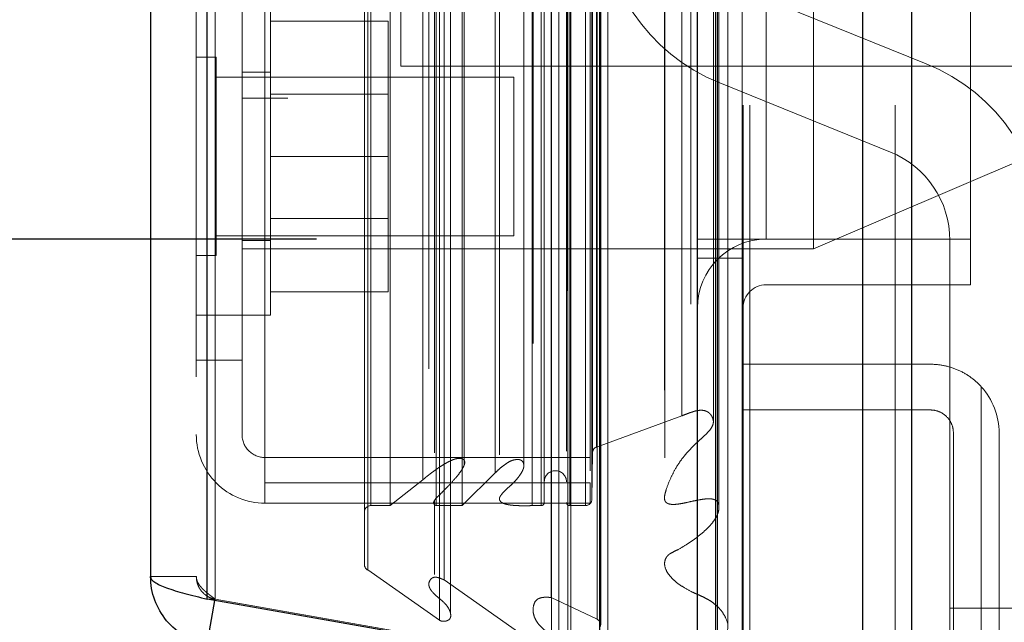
# Model space of a CAD drawing. Header units: inches. Extents: x 0.2 to 10.8, y 0.2 to 8.2.
# Tile 76 of 103: x 5.9286 to 6.0578, y 3.6125 to 3.6916. Entities that reach past the tile are written whole.
import ezdxf

# ---------------------------------------------------------------- set-up
doc = ezdxf.new("R2010")
doc.units = ezdxf.units.IN
doc.header["$MEASUREMENT"] = 0
doc.linetypes.add('HIDDEN', pattern=[0.07500000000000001, 0.05, -0.025])
doc.layers.add('DIMENSIONS', color=140, linetype='Continuous')
doc.styles.add('SLDTEXTSTYLE0', font='TXT', dxfattribs={"width": 0.7})
doc.dimstyles.new('SLDDIMSTYLE0', dxfattribs={"dimtxt": 0.0849609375, "dimasz": 0.13, "dimexe": 0, "dimexo": 0.0625, "dimgap": 0.021240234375, "dimtad": 0, "dimtih": 1, "dimtoh": 1, "dimlfac": 12, "dimrnd": 1e-09, "dimzin": 12, "dimdsep": 46, "dimtxsty": 'SLDTEXTSTYLE0', "dimsah": 1, "dimcen": 0.09, "dimadec": 0, "dimazin": 3, "dimtfac": 1, "dimtofl": 0, "dimtmove": 0, "dimatfit": 3, "dimfxl": 0, "dimfrac": 2, "dimtolj": 1, "dimtzin": 12, "dimarcsym": 0})
doc.dimstyles.new('SLDDIMSTYLE1', dxfattribs={"dimtxt": 0.0849609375, "dimasz": 0.13, "dimexe": 0, "dimexo": 0.0625, "dimgap": 0.021240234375, "dimtad": 0, "dimtih": 1, "dimtoh": 1, "dimlfac": 12, "dimrnd": 1e-09, "dimzin": 12, "dimdsep": 46, "dimtxsty": 'SLDTEXTSTYLE0', "dimsah": 1, "dimcen": 0.09, "dimadec": 0, "dimazin": 3, "dimtfac": 1, "dimtmove": 0, "dimatfit": 0, "dimfxl": 0, "dimfrac": 2, "dimtolj": 1, "dimtzin": 12, "dimarcsym": 0})

# ---------------------------------------------------------------- blocks, each defined once
blk = doc.blocks.new('_D_16')
at = {"layer": 'DIMENSIONS'}
for p, q in [((5.666960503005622, 3.77809482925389), (5.666960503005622, 4.028094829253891)), ((5.998091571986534, 3.778094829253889), (5.541960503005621, 3.778094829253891)), ((5.993461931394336, 3.57434482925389), (5.541960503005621, 3.574344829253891)), ((5.666960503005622, 3.346593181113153), (5.666960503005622, 3.574344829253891)), ((5.08085455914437, 3.346593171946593), (5.052324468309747, 3.346593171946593)), ((5.052324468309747, 3.346593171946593), (5.052324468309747, 3.211562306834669)), ((5.33332371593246, 3.346593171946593), (5.361853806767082, 3.346593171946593)), ((5.361853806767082, 3.346593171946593), (5.361853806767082, 3.211562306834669)), ((5.486515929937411, 3.346593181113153), (5.666960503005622, 3.346593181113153)), ((5.052324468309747, 3.211562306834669), (5.08085455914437, 3.211562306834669)), ((5.361853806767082, 3.211562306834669), (5.33332371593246, 3.211562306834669))]:
    blk.add_line(p, q, dxfattribs=at)
for points in [[(5.666960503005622, 3.77809482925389), (5.686960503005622, 3.90809482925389), (5.646960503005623, 3.90809482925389)], [(5.666960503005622, 3.574344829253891), (5.646960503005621, 3.444344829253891), (5.68696050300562, 3.444344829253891)]]:
    blk.add_solid(points, dxfattribs=at)
at = {"layer": 'DIMENSIONS', "char_height": 0.08333333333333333, "attachment_point": 1, "style": 'SLDTEXTSTYLE0'}
for s, insert in [('2.45', (5.080854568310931, 3.473035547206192)), ('62.1', (5.08085455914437, 3.318984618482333))]:
    blk.add_mtext(s, dxfattribs=dict(at, insert=insert))
blk = doc.blocks.new('_D_18')
at = {"layer": 'DIMENSIONS'}
for p, q in [((5.967508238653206, 5.100344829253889), (5.070740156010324, 5.100344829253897)), ((5.195740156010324, 5.100344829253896), (5.19574015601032, 4.580145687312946)), ((5.034166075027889, 4.450014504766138), (5.005635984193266, 4.450014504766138)), ((5.005635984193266, 4.450014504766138), (5.005635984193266, 4.314983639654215)), ((5.357314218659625, 4.450014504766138), (5.385844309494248, 4.450014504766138)), ((5.385844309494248, 4.450014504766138), (5.385844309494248, 4.314983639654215)), ((5.005635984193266, 4.314983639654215), (5.034166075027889, 4.314983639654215)), ((5.385844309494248, 4.314983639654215), (5.357314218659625, 4.314983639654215)), ((5.195740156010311, 3.662761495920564), (5.195740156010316, 4.160932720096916)), ((5.967508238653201, 3.662761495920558), (5.07074015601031, 3.662761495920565))]:
    blk.add_line(p, q, dxfattribs=at)
for points in [[(5.195740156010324, 5.100344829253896), (5.175740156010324, 4.970344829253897), (5.215740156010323, 4.970344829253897)], [(5.195740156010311, 3.662761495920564), (5.215740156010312, 3.792761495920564), (5.175740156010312, 3.792761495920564)]]:
    blk.add_solid(points, dxfattribs=at)
at = {"layer": 'DIMENSIONS', "char_height": 0.08333333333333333, "attachment_point": 1, "style": 'SLDTEXTSTYLE0'}
for s, insert in [('17.25', (5.034166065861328, 4.576456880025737)), ('438.2', (5.034166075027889, 4.422405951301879)), ('OPENING', (4.933703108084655, 4.26835503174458))]:
    blk.add_mtext(s, dxfattribs=dict(at, insert=insert))

msp = doc.modelspace()

# ---------------------------------------------------------------- linework, layer by layer
at = {"color": 7, "linetype": 'Continuous', "lineweight": 25}
for p, q in [((6.045584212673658, 5.192840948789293), (6.045584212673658, 3.580344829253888)), ((6.039220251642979, 3.580344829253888), (6.03922025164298, 5.191660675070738)), ((6.020144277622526, 3.580344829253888), (6.020144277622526, 5.182687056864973)), ((6.017508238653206, 3.580344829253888), (6.017508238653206, 5.182428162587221)), ((6.004705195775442, 3.606449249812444), (6.004705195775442, 5.156724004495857)), ((5.95318425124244, 3.615533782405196), (5.953184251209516, 5.147639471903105)), ((5.945747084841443, 5.144694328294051), (5.945747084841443, 3.618478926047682)), ((6.004705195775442, 3.606449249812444), (5.95318425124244, 3.615533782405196)), ((5.953184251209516, 3.609615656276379), (5.954196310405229, 3.615355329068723))]:
    msp.add_line(p, q, dxfattribs=at)
at = {"color": 7, "linetype": 'HIDDEN', "lineweight": 18}
for p, q in [((6.045584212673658, 5.192840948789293), (6.045584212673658, 3.580344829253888)), ((6.045584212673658, 3.580344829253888), (6.045584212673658, 5.192840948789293)), ((6.045584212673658, 3.580344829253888), (6.045584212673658, 5.192840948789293)), ((6.039220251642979, 3.580344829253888), (6.039220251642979, 5.191660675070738)), ((6.043462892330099, 3.580344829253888), (6.043462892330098, 5.191660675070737)), ((6.043462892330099, 3.580344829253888), (6.043462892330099, 5.191660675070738)), ((6.020144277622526, 3.580344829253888), (6.02014427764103, 5.182687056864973)), ((6.024386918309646, 3.580344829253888), (6.024386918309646, 5.182687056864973)), ((6.024386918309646, 3.580344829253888), (6.024386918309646, 5.182687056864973)), ((6.023508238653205, 3.580344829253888), (6.023508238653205, 5.182428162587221)), ((6.019890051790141, 3.593978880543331), (6.019890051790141, 5.169194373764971)), ((6.00047967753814, 3.603115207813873), (6.00047967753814, 5.160058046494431)), ((6.000479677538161, 3.60311520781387), (6.000479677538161, 5.160058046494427)), ((6.005747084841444, 3.606449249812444), (6.005747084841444, 5.156724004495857)), ((6.00039533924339, 5.155964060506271), (6.00039533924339, 3.607209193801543)), ((6.00090496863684, 3.6071193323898), (6.000904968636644, 5.156053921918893)), ((5.998341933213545, 3.60818386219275), (5.998341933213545, 5.154989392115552)), ((6.016634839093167, 5.154240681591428), (6.016634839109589, 3.608937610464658)), ((6.016634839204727, 5.154239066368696), (6.016634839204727, 3.6089460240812)), ((5.999334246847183, 3.60943873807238), (5.999334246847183, 5.153772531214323)), ((5.983667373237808, 3.612747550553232), (5.983667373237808, 5.15042570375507)), ((6.004329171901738, 3.612897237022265), (6.004329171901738, 5.150276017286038)), ((6.004329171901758, 3.612897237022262), (6.004329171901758, 5.150276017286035)), ((6.00478068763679, 3.611933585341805), (6.00478068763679, 5.151239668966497)), ((6.004807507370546, 3.612143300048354), (6.004807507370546, 5.151029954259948)), ((5.985098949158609, 3.613671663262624), (5.985098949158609, 5.149497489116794)), ((5.995944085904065, 5.149084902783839), (5.995944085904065, 3.614096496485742)), ((5.95318425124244, 5.147639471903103), (5.953184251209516, 3.615533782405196)), ((5.954226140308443, 3.615533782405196), (5.954226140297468, 5.147639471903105)), ((5.954226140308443, 5.147639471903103), (5.954226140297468, 3.615533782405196)), ((5.998310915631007, 3.615730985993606), (5.998310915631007, 5.147442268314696)), ((5.982255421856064, 5.145747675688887), (5.982255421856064, 3.617417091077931)), ((5.984251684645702, 3.618049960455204), (5.984251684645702, 5.145123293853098)), ((5.951747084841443, 5.144694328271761), (5.951747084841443, 3.618478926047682)), ((5.974234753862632, 3.619352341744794), (5.974234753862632, 5.143820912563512)), ((5.973802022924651, 3.620083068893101), (5.973802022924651, 5.143090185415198)), ((6.013198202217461, 5.142938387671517), (6.013198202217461, 3.620210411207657)), ((5.974635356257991, 3.627800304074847), (5.974635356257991, 5.135372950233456)), ((5.974635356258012, 3.627800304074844), (5.974635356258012, 5.135372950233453)), ((5.977167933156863, 3.627800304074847), (5.977167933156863, 5.135372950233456)), ((5.982990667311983, 5.134708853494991), (5.982990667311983, 3.628464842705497)), ((5.983202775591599, 3.627800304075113), (5.983202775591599, 5.135372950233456)), ((5.986647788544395, 3.627800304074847), (5.986647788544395, 5.135372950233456)), ((5.995818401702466, 3.627800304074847), (5.995818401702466, 5.135372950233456)), ((5.996991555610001, 5.135372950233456), (5.996991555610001, 3.627800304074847)), ((5.996991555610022, 3.627800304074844), (5.996991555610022, 5.135372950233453)), ((5.997408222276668, 3.628216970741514), (5.997408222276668, 5.134956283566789)), ((6.000324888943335, 5.134956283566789), (6.000324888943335, 3.628216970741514)), ((6.000741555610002, 3.627800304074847), (6.000741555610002, 5.135372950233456)), ((6.000741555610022, 5.135372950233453), (6.000741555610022, 3.627800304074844)), ((6.002815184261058, 3.627800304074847), (6.002815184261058, 5.135372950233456)), ((6.002815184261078, 3.627800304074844), (6.002815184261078, 5.135372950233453)), ((5.991519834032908, 5.134471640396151), (5.991519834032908, 3.628700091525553)), ((6.003658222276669, 3.628633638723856), (6.003658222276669, 5.134539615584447)), ((6.003658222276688, 3.628633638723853), (6.003658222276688, 5.134539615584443)), ((6.003413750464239, 5.132378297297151), (6.003413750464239, 3.630794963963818)), ((5.981476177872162, 3.631166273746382), (5.981476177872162, 5.132006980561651)), ((5.990972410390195, 3.632095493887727), (5.990972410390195, 5.131077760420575)), ((5.990972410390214, 3.632095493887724), (5.990972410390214, 5.131077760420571)), ((5.986916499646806, 3.63320432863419), (5.986916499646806, 5.129976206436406)), ((5.994729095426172, 3.63307724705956), (5.994729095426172, 5.130098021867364)), ((6.003728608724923, 3.634713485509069), (6.003728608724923, 5.128459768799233)), ((6.003728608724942, 3.634713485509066), (6.003728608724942, 5.128459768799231)), ((6.004275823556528, 3.635486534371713), (6.004275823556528, 5.127686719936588)), ((6.004275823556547, 3.63548653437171), (6.004275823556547, 5.127686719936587)), ((6.015467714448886, 3.639576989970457), (6.015467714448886, 5.123596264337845)), ((6.019601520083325, 3.638798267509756), (6.01960152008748, 5.124340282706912)), ((6.026508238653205, 3.662761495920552), (6.026508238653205, 5.100344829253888)), ((6.026508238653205, 3.662761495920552), (6.026508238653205, 5.100344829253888)), ((6.026508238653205, 3.662761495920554), (6.026508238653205, 5.100344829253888)), ((6.026508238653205, 3.662761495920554), (6.026508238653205, 5.100344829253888)), ((6.053341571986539, 3.662761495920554), (6.053341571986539, 3.980053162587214)), ((5.963747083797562, 3.794089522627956), (5.963747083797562, 3.681256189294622)), ((5.978580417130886, 3.779197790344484), (5.978580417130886, 3.685447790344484)), ((6.032747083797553, 3.732322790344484), (6.032747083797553, 3.661489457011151)), ((5.957747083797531, 3.646864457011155), (5.957747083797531, 3.700794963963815)), ((5.960747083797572, 3.700794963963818), (5.960747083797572, 3.630794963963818)), ((5.961497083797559, 3.652781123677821), (5.961497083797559, 3.694447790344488)), ((6.047508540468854, 3.685780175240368), (6.025115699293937, 3.694836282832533)), ((5.961497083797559, 3.691364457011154), (5.976913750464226, 3.691364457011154)), ((5.976913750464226, 3.673614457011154), (5.976913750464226, 3.691364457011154)), ((5.95435125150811, 3.686635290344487), (5.951747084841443, 3.686635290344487)), ((5.95435125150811, 3.66059362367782), (5.95435125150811, 3.686635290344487)), ((5.978580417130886, 3.685447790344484), (6.061913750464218, 3.685447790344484)), ((5.993413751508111, 3.68403112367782), (5.95435125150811, 3.68403112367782)), ((5.961497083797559, 3.68465612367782), (5.957747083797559, 3.68465612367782)), ((5.993413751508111, 3.663197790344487), (5.993413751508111, 3.68403112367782)), ((6.020429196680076, 3.683248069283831), (6.042822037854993, 3.674191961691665)), ((5.957747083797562, 3.681256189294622), (5.963747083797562, 3.681256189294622)), ((5.976913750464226, 3.681776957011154), (5.961497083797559, 3.681776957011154)), ((5.961497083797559, 3.673614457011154), (5.976913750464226, 3.673614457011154)), ((5.976913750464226, 3.655864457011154), (5.976913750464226, 3.673614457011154)), ((6.032747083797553, 3.661489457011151), (6.061913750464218, 3.673989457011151)), ((5.961497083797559, 3.665451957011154), (5.976913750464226, 3.665451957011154)), ((5.95435125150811, 3.663197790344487), (5.993413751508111, 3.663197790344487)), ((5.957747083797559, 3.662572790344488), (5.961497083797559, 3.662572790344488)), ((6.017508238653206, 3.662761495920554), (6.023508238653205, 3.662761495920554)), ((6.023508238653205, 3.662761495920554), (6.026508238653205, 3.662761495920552)), ((6.053341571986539, 3.662761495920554), (6.026508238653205, 3.662761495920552)), ((6.050635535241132, 3.662603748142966), (6.050635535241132, 3.6143411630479)), ((6.053341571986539, 3.656761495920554), (6.053341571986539, 3.662761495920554)), ((5.951747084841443, 3.66059362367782), (5.95435125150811, 3.66059362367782)), ((5.957747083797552, 3.661489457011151), (6.032747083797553, 3.661489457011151)), ((6.023508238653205, 3.660261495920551), (6.017508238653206, 3.660261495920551)), ((6.053341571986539, 3.656761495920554), (6.026508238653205, 3.656761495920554)), ((5.961497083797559, 3.655864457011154), (5.976913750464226, 3.655864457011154)), ((5.951747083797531, 3.652781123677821), (5.957747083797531, 3.652781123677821)), ((5.957747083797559, 3.652781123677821), (5.961497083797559, 3.652781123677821)), ((5.957747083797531, 3.646864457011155), (5.95174708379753, 3.646864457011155)), ((5.957747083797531, 3.637114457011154), (5.957747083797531, 3.646864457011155)), ((6.023508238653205, 3.646344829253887), (6.048091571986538, 3.646344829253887)), ((6.054758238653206, 3.64339094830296), (6.054758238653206, 3.58209530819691)), ((6.054758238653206, 3.58209530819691), (6.054758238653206, 3.64339094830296)), ((6.048091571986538, 3.640344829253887), (6.023508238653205, 3.640344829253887)), ((6.004275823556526, 3.635486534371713), (6.015467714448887, 3.639576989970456)), ((6.051091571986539, 3.589344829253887), (6.051091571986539, 3.637344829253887)), ((6.057091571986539, 3.637344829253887), (6.057091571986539, 3.589344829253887)), ((6.003658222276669, 3.628633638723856), (6.003728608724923, 3.634713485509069)), ((6.003413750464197, 3.634114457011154), (5.960747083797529, 3.634114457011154)), ((5.986647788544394, 3.627800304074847), (5.990972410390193, 3.632095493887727)), ((5.986916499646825, 3.633197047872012), (5.986916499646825, 3.633204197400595)), ((5.994729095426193, 3.633074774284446), (5.994729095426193, 3.633077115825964)), ((6.003413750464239, 3.630794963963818), (5.960747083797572, 3.630794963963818)), ((5.960747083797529, 3.630794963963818), (5.960747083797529, 3.628114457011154)), ((5.977167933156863, 3.627800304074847), (5.981476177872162, 3.631166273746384)), ((6.003413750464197, 3.630794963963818), (6.003413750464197, 3.628114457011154)), ((5.982990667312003, 3.628464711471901), (5.982990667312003, 3.618754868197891)), ((6.003413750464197, 3.628114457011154), (5.960747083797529, 3.628114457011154)), ((5.974635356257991, 3.627800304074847), (5.977167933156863, 3.627800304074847)), ((5.983202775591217, 3.627800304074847), (5.986647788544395, 3.627800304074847)), ((5.995818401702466, 3.627800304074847), (5.996991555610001, 3.627800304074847)), ((6.000741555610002, 3.627800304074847), (6.002815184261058, 3.627800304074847)), ((5.983667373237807, 3.612747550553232), (5.974234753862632, 3.619352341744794)), ((5.951747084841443, 3.618478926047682), (5.945747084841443, 3.618478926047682)), ((5.998341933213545, 3.60818386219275), (5.984251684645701, 3.618049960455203)), ((5.95318425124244, 3.615533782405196), (5.954226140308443, 3.615533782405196)), ((5.954196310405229, 3.615355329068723), (5.954226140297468, 3.615524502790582)), ((6.005747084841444, 3.606449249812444), (5.954226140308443, 3.615533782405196)), ((5.954226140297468, 3.615524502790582), (6.005747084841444, 3.606439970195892)), ((6.004329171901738, 3.612897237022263), (5.998310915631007, 3.615730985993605)), ((5.995944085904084, 3.614096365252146), (5.995944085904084, 3.614088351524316)), ((6.050635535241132, 3.6143411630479), (6.063135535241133, 3.6143411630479)), ((6.050635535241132, 3.603924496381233), (6.050635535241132, 3.6143411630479)), ((6.050635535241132, 3.6143411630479), (6.063135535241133, 3.6143411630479))]:
    msp.add_line(p, q, dxfattribs=at)
at = {"color": 7, "linetype": 'HIDDEN', "lineweight": 18, "flags": 128}
for points in [[(6.023397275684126, 3.59391858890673), (6.023397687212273, 4.37535031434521), (6.023397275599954, 5.169250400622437)], [(6.021497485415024, 3.611975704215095), (6.021497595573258, 4.349708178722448), (6.021497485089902, 5.151186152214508)], [(6.021497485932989, 3.611964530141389), (6.021497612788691, 4.369107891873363), (6.021497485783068, 5.151210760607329)], [(6.013198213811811, 5.142962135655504), (6.013198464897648, 4.348832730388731), (6.01319821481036, 3.620211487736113)], [(6.020326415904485, 3.62741966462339), (6.020327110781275, 4.397957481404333), (6.020326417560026, 5.135753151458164)], [(6.020326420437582, 3.627436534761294), (6.020327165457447, 4.369107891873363), (6.020326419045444, 5.135754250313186)], [(6.013210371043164, 5.134050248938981), (6.013210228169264, 4.387819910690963), (6.013210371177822, 3.629123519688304)]]:
    msp.add_lwpolyline(points, dxfattribs=at)
at = {"color": 7, "linetype": 'HIDDEN', "lineweight": 18}
for centre, radius, start, end in [((6.029802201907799, 3.706424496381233), 0.0250000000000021, 180, 247.9806186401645), ((6.038135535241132, 3.662603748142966), 0.02500000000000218, 0, 67.98061864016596), ((6.038135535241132, 3.662603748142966), 0.01250000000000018, 0, 67.9806186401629), ((6.026508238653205, 3.653761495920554), 0.009000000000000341, 90, 180), ((6.026508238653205, 3.653761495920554), 0.003000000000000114, 90, 180), ((6.048091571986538, 3.637344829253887), 0.009000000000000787, 0, 42.20544640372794), ((5.960747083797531, 3.637114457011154), 0.00900000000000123, 180, 270.0000000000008), ((5.960747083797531, 3.637114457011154), 0.003000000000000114, 180, 270.0000000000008), ((6.004561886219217, 3.634703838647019), 0.0008333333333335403, 110.076542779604, 179.3367158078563), ((5.998866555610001, 3.630925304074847), 0.001458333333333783, 0, 180), ((5.996991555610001, 3.628216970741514), 0.0004166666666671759, 270.0000000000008, 0), ((6.000741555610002, 3.628216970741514), 0.0004166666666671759, 180, 270.0000000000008), ((6.002815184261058, 3.628643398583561), 0.0008430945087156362, 270.0000000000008, 359.3367158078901), ((5.974635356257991, 3.626966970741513), 0.0008333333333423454, 90, 180), ((5.974635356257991, 3.620083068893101), 0.000833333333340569, 180, 241.2673752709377), ((6.003974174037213, 3.612143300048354), 0.0008333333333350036, 345.4243750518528, 64.78618570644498)]:
    msp.add_arc(centre, radius, start, end, dxfattribs=at)
for points, knots in [([(6.048091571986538, 3.646344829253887), (6.048711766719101, 3.646344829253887), (6.049325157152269, 3.646281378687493), (6.050537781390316, 3.646028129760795), (6.051143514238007, 3.645834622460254), (6.052288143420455, 3.645331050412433), (6.052831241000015, 3.645021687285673), (6.053856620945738, 3.64428477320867), (6.054331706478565, 3.643861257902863), (6.054758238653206, 3.64339094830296)], [0, 0, 0, 0, 0.25, 0.25, 0.5, 0.5, 0.75, 0.75, 1, 1, 1, 1]), ([(6.015467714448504, 3.639576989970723), (6.015691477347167, 3.639669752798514), (6.016107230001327, 3.639842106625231), (6.016707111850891, 3.640052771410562), (6.017246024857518, 3.640218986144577), (6.017759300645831, 3.640318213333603), (6.018261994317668, 3.640313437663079), (6.018711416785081, 3.640187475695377), (6.019055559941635, 3.639973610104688), (6.019318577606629, 3.63967031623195), (6.019563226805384, 3.639222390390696), (6.019652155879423, 3.638580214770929), (6.019340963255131, 3.637944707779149), (6.018875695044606, 3.637400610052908), (6.018380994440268, 3.636931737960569), (6.017881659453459, 3.636479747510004), (6.017388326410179, 3.636019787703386), (6.016907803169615, 3.635555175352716), (6.016391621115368, 3.635025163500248), (6.015826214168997, 3.634384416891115), (6.015209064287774, 3.633582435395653), (6.014568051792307, 3.632578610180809), (6.013950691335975, 3.631345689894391), (6.013485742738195, 3.630196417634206), (6.013220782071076, 3.629266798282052), (6.013149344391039, 3.62872942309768), (6.013270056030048, 3.628346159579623), (6.013468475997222, 3.628134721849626), (6.013722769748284, 3.628026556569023), (6.014009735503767, 3.627965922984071), (6.014340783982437, 3.627944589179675), (6.014746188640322, 3.627970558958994), (6.015293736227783, 3.628047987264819), (6.016060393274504, 3.628194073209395), (6.016980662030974, 3.62840557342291), (6.017910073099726, 3.628592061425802), (6.018693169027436, 3.6287002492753), (6.019286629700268, 3.628698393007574), (6.019723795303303, 3.628603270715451), (6.020053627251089, 3.628429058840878), (6.020214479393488, 3.628188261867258), (6.020305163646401, 3.627935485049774), (6.02034855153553, 3.627628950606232), (6.020305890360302, 3.627118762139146), (6.020080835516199, 3.626446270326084), (6.019582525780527, 3.625666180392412), (6.018904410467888, 3.624890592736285), (6.01807084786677, 3.624129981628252), (6.017126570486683, 3.623390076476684), (6.016070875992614, 3.622680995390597), (6.015091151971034, 3.622065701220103), (6.014249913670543, 3.621698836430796), (6.013786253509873, 3.62141883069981), (6.013539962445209, 3.621171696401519), (6.013365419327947, 3.620924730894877), (6.013195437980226, 3.620513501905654), (6.013174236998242, 3.619866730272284), (6.013463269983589, 3.61911747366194), (6.014007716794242, 3.618391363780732), (6.014745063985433, 3.617712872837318), (6.015703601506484, 3.617044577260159), (6.016605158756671, 3.616562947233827), (6.017388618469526, 3.616199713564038), (6.017989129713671, 3.615940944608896), (6.01866464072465, 3.615620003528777), (6.019368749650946, 3.615201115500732), (6.020091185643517, 3.614636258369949), (6.020807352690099, 3.613838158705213), (6.021388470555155, 3.612799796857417), (6.021596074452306, 3.611884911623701), (6.02136693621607, 3.611275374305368), (6.021111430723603, 3.61106524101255), (6.020802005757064, 3.61094236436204), (6.020484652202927, 3.610890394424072), (6.020114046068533, 3.610886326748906), (6.019628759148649, 3.610921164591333), (6.019041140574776, 3.610980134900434), (6.018452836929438, 3.611030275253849), (6.017963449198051, 3.611033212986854), (6.01756590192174, 3.610935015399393), (6.017234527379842, 3.610767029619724), (6.01694509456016, 3.610487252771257), (6.016759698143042, 3.610067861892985), (6.016669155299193, 3.609576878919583), (6.01662927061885, 3.609064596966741), (6.016638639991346, 3.60855470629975), (6.016677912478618, 3.608043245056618), (6.016738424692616, 3.607531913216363), (6.016811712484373, 3.607021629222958), (6.0168920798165, 3.606511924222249), (6.017034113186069, 3.605637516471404), (6.017182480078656, 3.604476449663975), (6.017467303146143, 3.603114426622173), (6.017906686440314, 3.601953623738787), (6.018507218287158, 3.600995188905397), (6.019215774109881, 3.600143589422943), (6.019902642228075, 3.599440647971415), (6.020458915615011, 3.59887560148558), (6.021102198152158, 3.598177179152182), (6.021799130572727, 3.597235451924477), (6.022549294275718, 3.595958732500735), (6.023059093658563, 3.594926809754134), (6.023314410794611, 3.594194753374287), (6.023423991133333, 3.593858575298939), (6.023457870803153, 3.593591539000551), (6.023438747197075, 3.593373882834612), (6.023358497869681, 3.593209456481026), (6.023256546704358, 3.593116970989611), (6.023120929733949, 3.593063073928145), (6.022952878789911, 3.593043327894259), (6.02275321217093, 3.593048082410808), (6.022495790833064, 3.593079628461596), (6.022162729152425, 3.593147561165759), (6.021732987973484, 3.593277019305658), (6.021202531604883, 3.593455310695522), (6.020573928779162, 3.593693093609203), (6.020129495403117, 3.593878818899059), (6.019890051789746, 3.593978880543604)], [0, 0, 0, 0, 0.008278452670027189, 0.01538140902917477, 0.02134681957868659, 0.02694262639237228, 0.03213910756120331, 0.03714262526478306, 0.04188788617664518, 0.04627512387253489, 0.05349082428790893, 0.06329580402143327, 0.07430987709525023, 0.08324180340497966, 0.09191674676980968, 0.1006452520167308, 0.109355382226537, 0.1180105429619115, 0.1265788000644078, 0.1380572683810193, 0.1518492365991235, 0.1679019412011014, 0.1877706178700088, 0.2108181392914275, 0.2217059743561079, 0.2305077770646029, 0.235080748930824, 0.2387384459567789, 0.2416688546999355, 0.244587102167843, 0.248132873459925, 0.2522163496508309, 0.2575069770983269, 0.2659460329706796, 0.2775355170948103, 0.2883095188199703, 0.2967442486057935, 0.3029004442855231, 0.3069856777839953, 0.3111984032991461, 0.3156951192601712, 0.318364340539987, 0.322954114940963, 0.3294993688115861, 0.3414281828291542, 0.3538367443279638, 0.3679398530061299, 0.382436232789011, 0.3973854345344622, 0.4128510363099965, 0.4288405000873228, 0.4386484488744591, 0.4449657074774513, 0.4481603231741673, 0.4514822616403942, 0.4578650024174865, 0.4671840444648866, 0.4800534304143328, 0.4923452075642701, 0.5040848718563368, 0.5186329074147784, 0.5350526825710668, 0.5400637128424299, 0.5485003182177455, 0.5575094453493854, 0.565993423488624, 0.5776920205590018, 0.5919539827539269, 0.6087050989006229, 0.62787833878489, 0.632094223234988, 0.6360280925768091, 0.6398381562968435, 0.6433341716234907, 0.6463870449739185, 0.6515953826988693, 0.6588824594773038, 0.6652999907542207, 0.6704763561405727, 0.6743821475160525, 0.678297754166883, 0.683439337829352, 0.6899153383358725, 0.6977032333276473, 0.705362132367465, 0.7130089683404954, 0.7206984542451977, 0.7284171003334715, 0.736153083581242, 0.7439047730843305, 0.7516693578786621, 0.7761608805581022, 0.7967336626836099, 0.8134441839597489, 0.8299486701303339, 0.8441249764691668, 0.8578553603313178, 0.8682593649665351, 0.8752253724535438, 0.8955156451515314, 0.9161846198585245, 0.937359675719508, 0.9448566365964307, 0.9500421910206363, 0.9530268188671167, 0.9569017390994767, 0.9594784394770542, 0.9608386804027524, 0.9623142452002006, 0.9641073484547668, 0.9662521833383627, 0.9686525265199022, 0.9723868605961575, 0.9772622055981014, 0.9835401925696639, 0.9911320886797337, 1, 1, 1, 1]), ([(6.051091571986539, 3.637344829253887), (6.051091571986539, 3.637744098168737), (6.051012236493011, 3.638136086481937), (6.050707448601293, 3.638865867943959), (6.050481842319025, 3.639199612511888), (6.049925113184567, 3.639751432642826), (6.049589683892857, 3.639972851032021), (6.048871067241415, 3.640267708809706), (6.048481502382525, 3.640344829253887), (6.048091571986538, 3.640344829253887)], [0, 0, 0, 0, 0.25, 0.25, 0.5, 0.5, 0.75, 0.75, 1, 1, 1, 1]), ([(5.98147617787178, 3.631166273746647), (5.981582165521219, 3.631264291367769), (5.981794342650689, 3.631460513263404), (5.982136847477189, 3.631738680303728), (5.982490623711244, 3.632009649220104), (5.982852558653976, 3.632275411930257), (5.983217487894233, 3.632540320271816), (5.983588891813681, 3.63280051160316), (5.983970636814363, 3.633052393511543), (5.984408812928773, 3.63332106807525), (5.984883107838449, 3.633581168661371), (5.985374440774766, 3.633806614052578), (5.985798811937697, 3.633946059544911), (5.986151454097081, 3.633996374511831), (5.986440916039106, 3.633992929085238), (5.986689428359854, 3.633941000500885), (5.986878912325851, 3.633794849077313), (5.986982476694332, 3.633586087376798), (5.986976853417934, 3.633352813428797), (5.986898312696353, 3.633109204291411), (5.986719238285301, 3.632699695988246), (5.986315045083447, 3.632083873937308), (5.985609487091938, 3.631229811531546), (5.984860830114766, 3.630413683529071), (5.984141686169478, 3.629686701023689), (5.983614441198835, 3.62914747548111), (5.983194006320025, 3.628756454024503), (5.98298087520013, 3.628468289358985), (5.982875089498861, 3.628255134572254), (5.982883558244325, 3.62806094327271), (5.982987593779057, 3.627930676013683), (5.983096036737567, 3.627849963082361), (5.98317204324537, 3.627814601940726), (5.983202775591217, 3.627800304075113)], [0, 0, 0, 0, 0.03128962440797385, 0.062638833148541, 0.09399002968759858, 0.1252518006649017, 0.1563441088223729, 0.1873161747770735, 0.218255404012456, 0.2492251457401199, 0.2907698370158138, 0.3255556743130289, 0.3533724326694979, 0.3741592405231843, 0.3895161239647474, 0.4048457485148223, 0.4200318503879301, 0.4363557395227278, 0.4579399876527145, 0.4789056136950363, 0.4992258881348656, 0.5663369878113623, 0.6499042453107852, 0.7496387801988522, 0.8123354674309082, 0.8749457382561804, 0.9148795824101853, 0.9375160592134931, 0.9563103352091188, 0.9710670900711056, 0.9834351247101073, 0.9933021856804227, 1, 1, 1, 1]), ([(5.990972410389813, 3.632095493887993), (5.991161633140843, 3.632279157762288), (5.99151386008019, 3.632621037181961), (5.992060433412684, 3.633059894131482), (5.992549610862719, 3.63341390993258), (5.99300202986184, 3.633666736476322), (5.993443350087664, 3.633805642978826), (5.993859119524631, 3.633862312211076), (5.994251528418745, 3.633827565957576), (5.994506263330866, 3.633664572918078), (5.994638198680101, 3.633471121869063), (5.994729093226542, 3.633220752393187), (5.994742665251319, 3.632882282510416), (5.99461121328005, 3.632480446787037), (5.994371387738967, 3.632035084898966), (5.994032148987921, 3.631536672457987), (5.993564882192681, 3.631002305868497), (5.992971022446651, 3.630400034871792), (5.99233070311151, 3.629839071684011), (5.991835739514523, 3.629333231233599), (5.991590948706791, 3.628974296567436), (5.991505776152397, 3.628728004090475), (5.991541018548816, 3.628510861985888), (5.991695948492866, 3.628289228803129), (5.991972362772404, 3.628115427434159), (5.99228570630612, 3.628005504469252), (5.992590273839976, 3.627934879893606), (5.992841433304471, 3.627891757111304), (5.993013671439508, 3.627868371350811), (5.993104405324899, 3.627857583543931), (5.993152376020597, 3.627852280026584), (5.993174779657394, 3.627849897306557), (5.993184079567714, 3.627848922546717), (5.99318790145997, 3.627848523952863), (5.993190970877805, 3.627848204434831), (5.993199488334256, 3.627847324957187), (5.993188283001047, 3.627848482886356), (5.993194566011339, 3.627847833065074), (5.993196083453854, 3.627847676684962), (5.993196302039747, 3.627847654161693), (5.99319651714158, 3.627847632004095), (5.993196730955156, 3.62784760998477), (5.993196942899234, 3.627847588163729), (5.993197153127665, 3.627847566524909), (5.993197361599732, 3.627847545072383), (5.993197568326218, 3.627847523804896), (5.993197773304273, 3.627847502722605), (5.993197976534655, 3.627847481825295), (5.99319817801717, 3.627847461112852), (5.993198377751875, 3.627847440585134), (5.993198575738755, 3.62784742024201), (5.993198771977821, 3.627847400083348), (5.993198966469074, 3.627847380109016), (5.993199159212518, 3.627847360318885), (5.993199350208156, 3.627847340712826), (5.993199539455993, 3.627847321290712), (5.99319972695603, 3.627847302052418), (5.993199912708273, 3.627847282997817), (5.993200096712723, 3.627847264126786), (5.993200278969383, 3.627847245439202), (5.993200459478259, 3.627847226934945), (5.993200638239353, 3.627847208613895), (5.993200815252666, 3.627847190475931), (5.993200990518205, 3.627847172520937), (5.993201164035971, 3.627847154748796), (5.993201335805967, 3.627847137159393), (5.993201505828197, 3.627847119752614), (5.993201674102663, 3.627847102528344), (5.993201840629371, 3.627847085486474), (5.993202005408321, 3.627847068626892), (5.993202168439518, 3.627847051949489), (5.993202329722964, 3.627847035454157), (5.993202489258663, 3.627847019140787), (5.993202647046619, 3.627847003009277), (5.993202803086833, 3.627846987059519), (5.993202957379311, 3.627846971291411), (5.993203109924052, 3.62784695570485), (5.993203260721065, 3.627846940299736), (5.993203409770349, 3.627846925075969), (5.993203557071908, 3.627846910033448), (5.993203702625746, 3.627846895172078), (5.993203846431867, 3.627846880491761), (5.993203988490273, 3.627846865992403), (5.993204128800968, 3.62784685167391), (5.993204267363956, 3.627846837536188), (5.993204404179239, 3.627846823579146), (5.993204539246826, 3.627846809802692), (5.993204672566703, 3.62784679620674), (5.993204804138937, 3.627846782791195), (5.993204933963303, 3.627846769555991), (5.993205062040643, 3.627846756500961), (5.993205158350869, 3.627846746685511), (5.993205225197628, 3.627846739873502), (5.993205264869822, 3.627846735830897), (5.993205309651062, 3.627846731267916), (5.993205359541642, 3.627846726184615), (5.993205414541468, 3.627846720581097), (5.993205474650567, 3.627846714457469), (5.993205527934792, 3.627846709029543), (5.993205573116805, 3.627846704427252), (5.993205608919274, 3.627846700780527), (5.993205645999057, 3.627846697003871), (5.993205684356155, 3.627846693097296), (5.993205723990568, 3.627846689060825), (5.993205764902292, 3.627846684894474), (5.993205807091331, 3.627846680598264), (5.993205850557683, 3.627846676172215), (5.993205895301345, 3.627846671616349), (5.99320594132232, 3.627846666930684), (5.993205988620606, 3.627846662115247), (5.993206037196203, 3.627846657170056), (5.993206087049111, 3.627846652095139), (5.993206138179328, 3.627846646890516), (5.993206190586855, 3.627846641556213), (5.993206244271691, 3.627846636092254), (5.993206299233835, 3.627846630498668), (5.993206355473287, 3.627846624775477), (5.993206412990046, 3.627846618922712), (5.993206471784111, 3.627846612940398), (5.993206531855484, 3.627846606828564), (5.99320659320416, 3.627846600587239), (5.993206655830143, 3.627846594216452), (5.99320671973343, 3.627846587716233), (5.993206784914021, 3.627846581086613), (5.993206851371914, 3.627846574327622), (5.99320691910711, 3.627846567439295), (5.993206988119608, 3.627846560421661), (5.993207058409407, 3.627846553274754), (5.993207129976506, 3.627846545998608), (5.993207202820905, 3.627846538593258), (5.993207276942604, 3.627846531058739), (5.9932073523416, 3.627846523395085), (5.993207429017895, 3.627846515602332), (5.993207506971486, 3.627846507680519), (5.993207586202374, 3.627846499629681), (5.993207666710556, 3.627846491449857), (5.993207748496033, 3.627846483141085), (5.993207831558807, 3.627846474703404), (5.993209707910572, 3.627846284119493), (5.993215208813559, 3.627845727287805), (5.99322802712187, 3.627844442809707), (5.993253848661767, 3.627841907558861), (5.993305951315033, 3.62783699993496), (5.993409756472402, 3.627828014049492), (5.99360099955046, 3.627814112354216), (5.993952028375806, 3.627794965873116), (5.99446272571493, 3.627780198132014), (5.995114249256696, 3.627779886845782), (5.995575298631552, 3.627793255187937), (5.995818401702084, 3.627800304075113)], [0, 0, 0, 0, 0.05511511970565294, 0.1025935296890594, 0.14230862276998, 0.1748045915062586, 0.2010286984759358, 0.2255254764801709, 0.2469189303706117, 0.2665083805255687, 0.281323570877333, 0.2988818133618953, 0.3292506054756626, 0.3622463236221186, 0.3988484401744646, 0.4453695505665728, 0.4963156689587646, 0.5515760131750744, 0.6233121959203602, 0.6730463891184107, 0.7014058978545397, 0.7175088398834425, 0.7337379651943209, 0.7540318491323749, 0.7754405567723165, 0.7952723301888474, 0.8142597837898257, 0.8310083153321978, 0.839675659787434, 0.8443510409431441, 0.8467922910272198, 0.8480345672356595, 0.8482190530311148, 0.8484276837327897, 0.848660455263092, 0.8489227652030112, 0.849180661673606, 0.8494242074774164, 0.8494368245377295, 0.8494493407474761, 0.8494617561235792, 0.8494740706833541, 0.8494862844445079, 0.8494983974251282, 0.8495104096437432, 0.8495223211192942, 0.8495341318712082, 0.8495458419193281, 0.8495574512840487, 0.8495689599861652, 0.8495803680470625, 0.8495916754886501, 0.8496028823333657, 0.849613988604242, 0.8496249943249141, 0.8496358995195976, 0.8496467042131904, 0.8496574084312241, 0.849668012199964, 0.8496785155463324, 0.8496889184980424, 0.8496992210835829, 0.8497094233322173, 0.8497195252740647, 0.849729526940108, 0.8497394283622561, 0.8497492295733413, 0.849758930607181, 0.8497685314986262, 0.8497780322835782, 0.8497874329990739, 0.8497967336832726, 0.8498059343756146, 0.8498150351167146, 0.8498240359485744, 0.8498329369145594, 0.8498417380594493, 0.8498504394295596, 0.8498590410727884, 0.8498675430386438, 0.849875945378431, 0.8498842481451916, 0.8498924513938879, 0.8499005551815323, 0.8499085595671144, 0.8499164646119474, 0.8499242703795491, 0.8499319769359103, 0.8499395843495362, 0.8499470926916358, 0.8499545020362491, 0.8499618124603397, 0.8499638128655, 0.8499661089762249, 0.8499687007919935, 0.8499715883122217, 0.8499747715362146, 0.8499782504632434, 0.8499820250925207, 0.8499840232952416, 0.8499860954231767, 0.8499882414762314, 0.8499904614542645, 0.8499927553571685, 0.8499951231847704, 0.8499975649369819, 0.8500000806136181, 0.8500026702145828, 0.8500053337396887, 0.8500080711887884, 0.8500108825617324, 0.850013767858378, 0.8500167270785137, 0.8500197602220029, 0.8500228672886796, 0.8500260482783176, 0.8500293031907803, 0.8500326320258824, 0.850036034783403, 0.850039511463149, 0.8500430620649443, 0.8500466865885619, 0.8500503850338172, 0.8500541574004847, 0.8500580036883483, 0.8500619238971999, 0.8500659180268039, 0.8500699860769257, 0.8500741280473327, 0.8500783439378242, 0.8500826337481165, 0.8500869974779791, 0.8500914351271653, 0.8500959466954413, 0.8501005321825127, 0.8501051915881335, 0.8501099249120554, 0.8501147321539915, 0.8501196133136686, 0.8504357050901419, 0.8510697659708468, 0.8523447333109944, 0.8549167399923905, 0.8601065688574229, 0.8703302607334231, 0.8879963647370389, 0.9206641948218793, 0.9581676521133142, 1, 1, 1, 1]), ([(5.983202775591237, 3.627800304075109), (5.983181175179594, 3.627810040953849), (5.983123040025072, 3.62783624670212), (5.983031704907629, 3.627895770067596), (5.982923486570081, 3.627994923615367), (5.982897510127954, 3.628090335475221), (5.982883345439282, 3.628142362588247)], [0, 0, 0, 0, 0.129874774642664, 0.3495438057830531, 0.6453128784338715, 0.9999999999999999, 0.9999999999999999, 0.9999999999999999, 0.9999999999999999]), ([(5.954226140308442, 3.615533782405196), (5.95412842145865, 3.61560390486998), (5.953932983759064, 3.615744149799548), (5.95364930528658, 3.615954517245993), (5.953376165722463, 3.616164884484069), (5.953116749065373, 3.61637525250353), (5.952873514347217, 3.616585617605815), (5.9526488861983, 3.616795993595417), (5.95239433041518, 3.617058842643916), (5.95213546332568, 3.617374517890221), (5.951914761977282, 3.6177426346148), (5.951773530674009, 3.618110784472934), (5.951755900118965, 3.618356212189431), (5.951747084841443, 3.61847892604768)], [0, 0, 0, 0, 0.07144899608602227, 0.1428979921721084, 0.2143469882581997, 0.2857959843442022, 0.3572449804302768, 0.4286939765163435, 0.5001429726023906, 0.6251072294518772, 0.7500714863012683, 0.875035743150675, 1, 1, 1, 1]), ([(5.951747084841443, 3.618478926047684), (5.951749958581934, 3.618379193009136), (5.951755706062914, 3.618179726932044), (5.951802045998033, 3.617883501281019), (5.95187551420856, 3.617593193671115), (5.951978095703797, 3.617311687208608), (5.952108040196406, 3.617041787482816), (5.952264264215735, 3.616786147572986), (5.952490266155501, 3.616487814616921), (5.952808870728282, 3.616168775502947), (5.953239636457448, 3.615868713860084), (5.953715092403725, 3.615641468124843), (5.954055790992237, 3.615563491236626), (5.954226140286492, 3.615524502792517)], [0, 0, 0, 0, 0.07144899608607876, 0.1428979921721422, 0.2143469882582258, 0.2857959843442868, 0.3572449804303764, 0.4286939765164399, 0.5001429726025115, 0.625107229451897, 0.750071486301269, 0.8750357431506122, 1, 1, 1, 1]), ([(5.984251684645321, 3.61804996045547), (5.984133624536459, 3.618102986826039), (5.983918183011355, 3.61819975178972), (5.983612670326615, 3.618316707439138), (5.983362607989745, 3.618380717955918), (5.983119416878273, 3.618412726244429), (5.982827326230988, 3.618390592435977), (5.982535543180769, 3.61819011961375), (5.982321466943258, 3.617874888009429), (5.982230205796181, 3.617517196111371), (5.982290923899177, 3.617167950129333), (5.982423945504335, 3.616881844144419), (5.982578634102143, 3.616650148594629), (5.982725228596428, 3.616469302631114), (5.982949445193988, 3.61622312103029), (5.983287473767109, 3.615911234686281), (5.983747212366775, 3.615530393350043), (5.984163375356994, 3.615171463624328), (5.984517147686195, 3.614809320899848), (5.984809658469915, 3.614420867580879), (5.985046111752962, 3.613951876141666), (5.985169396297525, 3.613432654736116), (5.985098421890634, 3.612999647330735), (5.98486226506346, 3.612796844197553), (5.984689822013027, 3.612708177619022), (5.984491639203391, 3.612648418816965), (5.984277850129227, 3.612618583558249), (5.984060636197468, 3.612622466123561), (5.983847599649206, 3.612659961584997), (5.983727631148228, 3.612718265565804), (5.983667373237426, 3.612747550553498)], [0, 0, 0, 0, 0.0355312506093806, 0.0648390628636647, 0.08804888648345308, 0.1035037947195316, 0.1281658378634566, 0.1604145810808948, 0.2020166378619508, 0.2491996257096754, 0.290085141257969, 0.3262651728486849, 0.3574294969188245, 0.3829550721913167, 0.4025100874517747, 0.4637011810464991, 0.5251041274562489, 0.5856696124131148, 0.6286158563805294, 0.6819784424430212, 0.7451102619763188, 0.8081071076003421, 0.871744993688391, 0.8899833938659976, 0.9079898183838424, 0.926139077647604, 0.94448375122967, 0.9629211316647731, 0.981375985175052, 1, 1, 1, 1]), ([(5.998310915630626, 3.615730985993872), (5.998200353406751, 3.615744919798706), (5.997982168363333, 3.615772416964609), (5.997657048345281, 3.61578285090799), (5.997349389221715, 3.615769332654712), (5.997068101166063, 3.615729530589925), (5.996820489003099, 3.615664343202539), (5.996484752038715, 3.615519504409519), (5.996105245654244, 3.615126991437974), (5.995929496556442, 3.61444401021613), (5.995934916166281, 3.613726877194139), (5.996130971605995, 3.613081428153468), (5.99642844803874, 3.612545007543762), (5.996832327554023, 3.612029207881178), (5.997319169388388, 3.611573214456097), (5.997797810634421, 3.611164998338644), (5.998146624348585, 3.610852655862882), (5.998365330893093, 3.610644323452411), (5.998683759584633, 3.610327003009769), (5.999076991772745, 3.609881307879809), (5.999432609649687, 3.609311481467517), (5.999479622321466, 3.608862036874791), (5.999377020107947, 3.608611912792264), (5.999254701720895, 3.608455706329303), (5.999120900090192, 3.6083407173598), (5.99896116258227, 3.60824828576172), (5.998794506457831, 3.608185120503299), (5.998631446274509, 3.608153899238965), (5.998477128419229, 3.608151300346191), (5.998385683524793, 3.608173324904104), (5.998341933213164, 3.608183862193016)], [0, 0, 0, 0, 0.02396969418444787, 0.04730213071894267, 0.06933542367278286, 0.08969834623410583, 0.1083290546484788, 0.1254877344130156, 0.1729465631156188, 0.2499754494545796, 0.3258696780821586, 0.3918200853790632, 0.4496868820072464, 0.4992002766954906, 0.5665081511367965, 0.620882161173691, 0.6610785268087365, 0.6870429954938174, 0.6990243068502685, 0.7779524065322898, 0.8470242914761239, 0.8845484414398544, 0.910332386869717, 0.9242266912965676, 0.9396561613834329, 0.9542467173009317, 0.9676181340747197, 0.9795711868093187, 0.9902261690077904, 1, 1, 1, 1])]:
    msp.add_open_spline(points, degree=3, knots=knots, dxfattribs=at)
at = {"color": 7, "linetype": 'Continuous', "lineweight": 25}
for points in [[(5.945747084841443, 3.61847892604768), (5.945747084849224, 3.618233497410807), (5.945931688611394, 3.617988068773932), (5.946648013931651, 3.617497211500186), (5.947179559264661, 3.617251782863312), (5.948525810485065, 3.616760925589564), (5.949340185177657, 3.616515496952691), (5.951153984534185, 3.616024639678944), (5.952152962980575, 3.61577921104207), (5.95318425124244, 3.615533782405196)], [(5.953184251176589, 3.609615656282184), (5.952152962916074, 3.609797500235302), (5.951153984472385, 3.610161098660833), (5.949340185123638, 3.611208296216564), (5.948525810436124, 3.611891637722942), (5.94717955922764, 3.61349603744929), (5.94664801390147, 3.614416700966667), (5.945931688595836, 3.616384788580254), (5.945747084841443, 3.617431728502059), (5.945747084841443, 3.618478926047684)]]:
    msp.add_open_spline(points, degree=3, knots=[0, 0, 0, 0, 0.25, 0.25, 0.5, 0.5, 0.75, 0.75, 1, 1, 1, 1], dxfattribs=at)

# ---------------------------------------------------------------- dimensions: what is measured, and where the dimension line sits
at = {"layer": 'DIMENSIONS'}
dim = msp.add_linear_dim(base=(5.195740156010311, 3.662761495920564), p1=(6.017508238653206, 5.100344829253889), p2=(6.0175082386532, 3.662761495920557), angle=90.0000000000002, text='<>\\POPENING', dimstyle='SLDDIMSTYLE0', dxfattribs=at)
dim.commit()
dim.dimension.update_dxf_attribs({"geometry": '_D_18', "text_midpoint": (5.195740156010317, 4.370539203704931), "dimtype": 160})
dim = msp.add_linear_dim(base=(5.666960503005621, 3.574344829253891), p1=(6.048091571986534, 3.778094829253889), p2=(6.043461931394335, 3.57434482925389), angle=90.0000000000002, dimstyle='SLDDIMSTYLE1', dxfattribs=at)
dim.commit()
dim.dimension.update_dxf_attribs({"geometry": '_D_16', "text_midpoint": (5.66696050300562, 3.346593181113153), "dimtype": 160})

doc.saveas('drawing.dxf')
